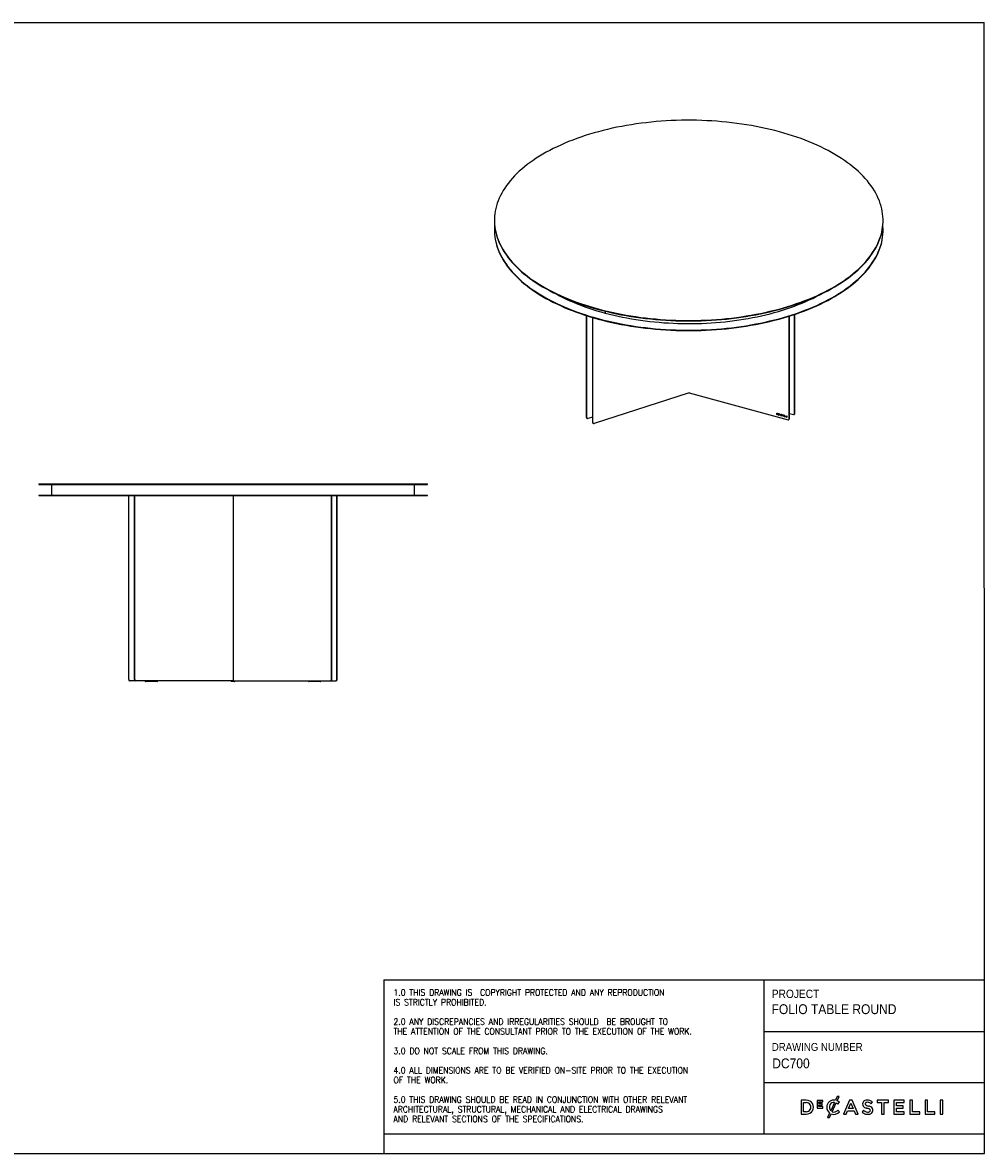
# Model space of a CAD drawing. Header units: millimetres. Extents: x 8676 to 14826, y 1585 to 5890.
# Tile 2 of 2: x 11163 to 14826, y 1585 to 5890. Entities that reach past the tile are written whole.
import ezdxf

# ---------------------------------------------------------------- set-up
doc = ezdxf.new("R2010")
doc.units = ezdxf.units.MM
doc.header["$LTSCALE"] = 20
doc.linetypes.add('SLD-Solido', pattern=[0])
for name, color, linetype in [('NOTE', 3, 'SLD-Solido'), ('QUOTE', 1, 'SLD-Solido'), ('SCHIZZI', 9, 'Continuous')]:
    doc.layers.add(name, color=color, linetype=linetype)
doc.styles.add('SLDTEXTSTYLE0', font='GOTHIC.TTF', dxfattribs={"width": 0.913})
doc.styles.add('SLDTEXTSTYLE1', font='romans__.ttf', dxfattribs={"width": 0.893})

msp = doc.modelspace()

# ---------------------------------------------------------------- linework, layer by layer
for p, q in [((12959.57, 5136.81), (12959.57, 5135.1)), ((14439.57, 5135.1), (14439.57, 5136.81)), ((12959.57, 5099.95), (12959.57, 5098.24)), ((14439.57, 5098.24), (14439.57, 5099.95)), ((13381.28, 4791.03), (13381.28, 4783.77)), ((14102.7, 4400.6), (14102.7, 4778.63)), ((14103.63, 4401.51), (14103.63, 4778.94)), ((13310.11, 4385.69), (13310.11, 4774.16)), ((13311.17, 4384.82), (13311.17, 4773.83)), ((13333.84, 4367.22), (13333.84, 4766.91)), ((13334.91, 4366.35), (13334.91, 4766.6)), ((14082.63, 4381.01), (14082.63, 4772.15)), ((14083.56, 4381.92), (14083.56, 4772.44)), ((13700.55, 4480.56), (13339.14, 4363.44)), ((13700.55, 4480.56), (14078.21, 4377.93)), ((14035.52, 4401.87), (14034.06, 4402.26)), ((14034.06, 4402.26), (14034.06, 4398.49)), ((14034.2, 4398.63), (14034.06, 4398.49)), ((14034.06, 4398.49), (14035.52, 4398.1)), ((14034.2, 4402.22), (14034.2, 4398.63)), ((14034.2, 4398.63), (14035.66, 4398.24)), ((14034.92, 4401.57), (14034.78, 4401.43)), ((14034.78, 4401.43), (14034.78, 4398.93)), ((14035.52, 4401.23), (14034.78, 4401.43)), ((14034.78, 4398.93), (14035.52, 4398.73)), ((14035.66, 4401.37), (14034.92, 4401.57)), ((14036.56, 4398.89), (14036.73, 4399.06)), ((14036.84, 4399.61), (14036.84, 4399.63)), ((14036.98, 4399.75), (14036.98, 4399.76)), ((14037.58, 4399.42), (14037.58, 4399.43)), ((14040.16, 4400.58), (14038.53, 4401.02)), ((14038.53, 4401.02), (14038.53, 4398.93)), ((14038.67, 4399.07), (14038.53, 4398.93)), ((14038.53, 4398.93), (14040.17, 4398.49)), ((14038.67, 4400.98), (14038.67, 4399.07)), ((14038.67, 4399.07), (14040.17, 4398.66)), ((14039.14, 4400.62), (14039, 4400.49)), ((14039, 4400.06), (14039, 4400.49)), ((14039, 4400.49), (14040.16, 4400.17)), ((14040.02, 4399.78), (14039, 4400.06)), ((14039.14, 4399.79), (14039, 4399.65)), ((14039, 4399.65), (14040.02, 4399.38)), ((14039, 4399.21), (14039, 4399.65)), ((14040.17, 4398.89), (14039, 4399.21)), ((14039.14, 4400.62), (14040.16, 4400.35)), ((14039.14, 4399.79), (14040.02, 4399.55)), ((14040.02, 4399.38), (14040.02, 4399.78)), ((14040.16, 4400.17), (14040.16, 4400.58)), ((14040.17, 4398.49), (14040.17, 4398.89)), ((14041.26, 4398.42), (14041.26, 4398.41)), ((14041.4, 4398.56), (14041.4, 4398.55)), ((14042.08, 4396.6), (14041.5, 4395.52)), ((14041.64, 4395.66), (14041.5, 4395.52)), ((14041.5, 4395.52), (14042.04, 4395.37)), ((14042.22, 4396.74), (14041.64, 4395.66)), ((14041.64, 4395.66), (14042.12, 4395.53)), ((14042.01, 4398.23), (14042.01, 4398.22)), ((14042.04, 4395.37), (14042.51, 4396.26)), ((14042.22, 4396.74), (14042.08, 4396.6)), ((14042.45, 4399.15), (14042.27, 4398.98)), ((14042.38, 4397.17), (14043.44, 4399.13)), ((14042.52, 4397.3), (14042.38, 4397.17)), ((14042.65, 4396.4), (14042.51, 4396.26)), ((14042.52, 4397.3), (14043.58, 4399.26)), ((14042.8, 4396.78), (14043.91, 4398.85)), ((14043.58, 4399.26), (14043.44, 4399.13)), ((14044.19, 4400.53), (14043.73, 4399.66)), ((14043.87, 4399.8), (14043.73, 4399.66)), ((14044.25, 4400.51), (14043.87, 4399.8)), ((14044.05, 4398.99), (14043.91, 4398.85)), ((14044.73, 4400.38), (14044.19, 4400.53)), ((14044.2, 4399.39), (14044.73, 4400.38)), ((14044.32, 4398.44), (14044.34, 4398.42)), ((14044.34, 4398.42), (14044.8, 4398.81)), ((14044.48, 4398.56), (14044.34, 4398.42)), ((14044.36, 4396.76), (14044.35, 4396.76)), ((14044.82, 4396.19), (14044.36, 4396.76)), ((14044.46, 4398.58), (14044.48, 4398.56)), ((14044.48, 4398.56), (14044.79, 4398.82)), ((14044.8, 4398.81), (14044.78, 4398.83)), ((14044.81, 4396.18), (14044.82, 4396.19)), ((14047.68, 4398.59), (14045.97, 4395.26)), ((14046.11, 4395.4), (14045.97, 4395.26)), ((14045.97, 4395.26), (14046.71, 4395.06)), ((14047.74, 4398.57), (14046.11, 4395.4)), ((14046.11, 4395.4), (14046.78, 4395.21)), ((14046.71, 4395.06), (14047.1, 4395.85)), ((14047.24, 4395.99), (14047.1, 4395.85)), ((14047.1, 4395.85), (14048.9, 4395.36)), ((14047.24, 4395.99), (14049.04, 4395.5)), ((14048, 4397.65), (14047.37, 4396.4)), ((14047.37, 4396.4), (14048.63, 4396.05)), ((14048.33, 4398.41), (14047.68, 4398.59)), ((14048.14, 4397.79), (14048, 4397.65)), ((14048.63, 4396.05), (14048, 4397.65)), ((14048.77, 4396.19), (14048.14, 4397.79)), ((14048.34, 4398.4), (14048.33, 4398.41)), ((14050.04, 4394.15), (14048.34, 4398.4)), ((14048.77, 4396.19), (14048.63, 4396.05)), ((14049.04, 4395.5), (14048.9, 4395.36)), ((14048.9, 4395.36), (14049.29, 4394.36)), ((14049.04, 4395.5), (14049.43, 4394.49)), ((14049.43, 4394.49), (14049.29, 4394.36)), ((14049.29, 4394.36), (14050.04, 4394.15)), ((14049.43, 4394.49), (14049.97, 4394.35)), ((14051.58, 4394.79), (14051.15, 4394.41)), ((14051.15, 4394.41), (14051.17, 4394.39)), ((14051.3, 4394.54), (14051.31, 4394.53)), ((14051.32, 4396.53), (14051.32, 4396.52)), ((14051.46, 4396.66), (14051.46, 4396.65)), ((14051.6, 4394.77), (14051.58, 4394.79)), ((14052.03, 4396.38), (14052.03, 4396.39)), ((14052.27, 4396.75), (14052.09, 4396.58)), ((14053.37, 4394), (14053.54, 4394.18)), ((14053.47, 4394.25), (14053.47, 4394.24)), ((14053.61, 4394.38), (14053.61, 4394.37)), ((14053.67, 4395.99), (14053.69, 4395.97)), ((14053.69, 4395.97), (14054.07, 4396.39)), ((14053.81, 4396.13), (14053.82, 4396.12)), ((14054.07, 4396.39), (14054.06, 4396.41)), ((14054.18, 4394.11), (14054.18, 4394.12)), ((14058.57, 4395.6), (14055.41, 4396.46)), ((14055.41, 4396.46), (14055.41, 4395.82)), ((14055.55, 4395.95), (14055.41, 4395.82)), ((14055.41, 4395.82), (14056.63, 4395.49)), ((14055.55, 4396.42), (14055.55, 4395.95)), ((14055.55, 4395.95), (14056.77, 4395.62)), ((14056.77, 4395.62), (14056.63, 4395.49)), ((14056.63, 4395.49), (14056.63, 4392.36)), ((14056.77, 4392.5), (14056.63, 4392.36)), ((14056.63, 4392.36), (14057.35, 4392.17)), ((14056.77, 4395.62), (14056.77, 4392.5)), ((14056.77, 4392.5), (14057.35, 4392.34)), ((14057.49, 4395.43), (14057.35, 4395.29)), ((14057.35, 4392.17), (14057.35, 4395.29)), ((14057.35, 4395.29), (14058.57, 4394.96)), ((14057.49, 4395.43), (14058.57, 4395.13)), ((14058.57, 4394.96), (14058.57, 4395.6)), ((14062.96, 4394.41), (14060.07, 4395.2)), ((14060.07, 4395.2), (14060.07, 4391.43)), ((14060.21, 4391.56), (14060.07, 4391.43)), ((14060.07, 4391.43), (14062.99, 4390.63)), ((14060.21, 4395.16), (14060.21, 4391.56)), ((14060.21, 4391.56), (14062.99, 4390.81)), ((14060.92, 4394.51), (14060.78, 4394.38)), ((14060.78, 4393.44), (14060.78, 4394.38)), ((14060.78, 4394.38), (14062.96, 4393.79)), ((14062.71, 4392.92), (14060.78, 4393.44)), ((14060.92, 4392.96), (14060.78, 4392.82)), ((14060.78, 4392.82), (14062.71, 4392.3)), ((14060.78, 4391.86), (14060.78, 4392.82)), ((14062.99, 4391.26), (14060.78, 4391.86)), ((14060.92, 4394.51), (14062.96, 4393.96)), ((14060.92, 4392.96), (14062.71, 4392.47)), ((14062.71, 4392.3), (14062.71, 4392.92)), ((14062.96, 4393.79), (14062.96, 4394.41)), ((14062.99, 4390.63), (14062.99, 4391.26)), ((14065.29, 4393.78), (14064.58, 4393.97)), ((14064.58, 4393.97), (14064.58, 4390.2)), ((14064.72, 4393.93), (14064.72, 4390.34)), ((14065.29, 4390.64), (14065.29, 4393.78)), ((14069.52, 4392.63), (14068.81, 4392.82)), ((14068.81, 4392.82), (14068.81, 4389.05)), ((14068.95, 4392.78), (14068.95, 4389.19)), ((14069.52, 4389.49), (14069.52, 4392.63)), ((14073.07, 4391.66), (14073.07, 4387.89)), ((14073.79, 4391.47), (14073.07, 4391.66)), ((14073.21, 4391.62), (14073.21, 4388.03)), ((14073.79, 4387.7), (14073.79, 4391.47)), ((14083.56, 4401.51), (14098.28, 4397.51)), ((14101.77, 4398.22), (14102.7, 4399.13)), ((13311.17, 4383.2), (13312.24, 4382.33)), ((13333.84, 4387.89), (13315.4, 4381.91)), ((13334.91, 4364.72), (13335.97, 4363.85)), ((14064.72, 4390.34), (14064.58, 4390.2)), ((14064.58, 4390.2), (14067.32, 4389.46)), ((14064.72, 4390.34), (14067.32, 4389.63)), ((14067.32, 4390.09), (14065.29, 4390.64)), ((14067.32, 4389.46), (14067.32, 4390.09)), ((14068.95, 4389.19), (14068.81, 4389.05)), ((14068.81, 4389.05), (14071.54, 4388.31)), ((14068.95, 4389.19), (14071.54, 4388.48)), ((14071.54, 4388.94), (14069.52, 4389.49)), ((14071.54, 4388.31), (14071.54, 4388.94)), ((14073.21, 4388.03), (14073.07, 4387.89)), ((14073.07, 4387.89), (14073.79, 4387.7)), ((14073.21, 4388.03), (14073.79, 4387.87)), ((14081.7, 4378.63), (14082.63, 4379.54)), ((11224.13, 4133.77), (11224.13, 4131.77)), ((11224.13, 4133.77), (12704.13, 4133.77)), ((12704.13, 4131.77), (12704.13, 4133.77)), ((11224.13, 4131.77), (12704.13, 4131.77)), ((11224.13, 4090.77), (11224.13, 4088.77)), ((11224.13, 4090.77), (12704.13, 4090.77)), ((11272.63, 4131.27), (11272.63, 4090.77)), ((11272.63, 4131.27), (12655.63, 4131.27)), ((11272.64, 4131.27), (11272.64, 4090.77)), ((12655.63, 4090.77), (12655.63, 4131.27)), ((12704.13, 4088.77), (12704.13, 4090.77)), ((11224.13, 4088.77), (12704.13, 4088.77)), ((11566.64, 3388.77), (11566.64, 4088.77)), ((11567.64, 3388.77), (11567.64, 4088.77)), ((11589, 3388.77), (11589, 4088.77)), ((11590, 3388.77), (11590, 4088.77)), ((11964.13, 4088.77), (11964.13, 3383.77)), ((12339.12, 3388.77), (12339.12, 4088.77)), ((12340.12, 3388.77), (12340.12, 4088.77)), ((12359.76, 3388.77), (12359.76, 4088.77)), ((12360.76, 3388.77), (12360.76, 4088.77)), ((11570.97, 3383.77), (11571.97, 3383.77)), ((11593.33, 3383.77), (11571.97, 3383.77)), ((11593.33, 3383.77), (11594.33, 3383.77)), ((11964.13, 3383.77), (11594.33, 3383.77)), ((11629.55, 3383.77), (11629.55, 3382.57)), ((11639.3, 3381.07), (11631.05, 3381.07)), ((11672.64, 3381.07), (11639.3, 3381.07)), ((11675.39, 3381.07), (11672.64, 3381.07)), ((11676.89, 3382.57), (11676.89, 3383.77)), ((11957.13, 3383.77), (11957.13, 3382.57)), ((11969.63, 3381.07), (11958.63, 3381.07)), ((11964.13, 3383.77), (12334.79, 3383.77)), ((11971.13, 3383.77), (11971.13, 3382.57)), ((12251.36, 3383.77), (12251.36, 3382.57)), ((12255.61, 3381.07), (12252.86, 3381.07)), ((12288.95, 3381.07), (12255.61, 3381.07)), ((12297.2, 3381.07), (12288.95, 3381.07)), ((12298.7, 3382.57), (12298.7, 3383.77)), ((12334.79, 3383.77), (12335.79, 3383.77)), ((12335.79, 3383.77), (12355.43, 3383.77)), ((12355.43, 3383.77), (12356.43, 3383.77))]:
    msp.add_line(p, q)
at = {"flags": 128}
for points in [[(13354.21, 4799.73), (13371.46, 4795.19), (13388.94, 4790.89), (13406.62, 4786.82), (13424.51, 4782.99), (13442.59, 4779.4), (13460.84, 4776.06), (13479.26, 4772.96), (13497.83, 4770.12), (13516.54, 4767.52), (13535.37, 4765.18), (13554.31, 4763.1), (13573.36, 4761.27), (13592.49, 4759.69), (13611.69, 4758.38), (13630.95, 4757.32), (13650.26, 4756.53), (13669.61, 4756), (13688.98, 4755.72), (13708.35, 4755.71), (13727.71, 4755.96), (13747.06, 4756.47), (13766.38, 4757.24), (13785.65, 4758.27), (13804.86, 4759.56), (13823.99, 4761.11), (13843.05, 4762.92), (13862, 4764.98), (13880.84, 4767.3), (13899.56, 4769.87), (13918.14, 4772.69), (13936.57, 4775.76), (13954.84, 4779.08), (13972.94, 4782.64), (13990.84, 4786.45), (14008.55, 4790.5), (14026.05, 4794.78), (14043.32, 4799.3), (14060.36, 4804.05), (14077.14, 4809.03), (14093.68, 4814.23), (14109.94, 4819.66), (14125.91, 4825.3), (14141.6, 4831.15), (14156.98, 4837.22), (14172.05, 4843.49), (14186.8, 4849.96), (14201.21, 4856.62), (14215.28, 4863.48), (14229, 4870.53), (14242.35, 4877.76), (14255.33, 4885.17), (14267.93, 4892.74), (14280.14, 4900.49), (14291.95, 4908.4), (14303.36, 4916.46), (14314.35, 4924.68), (14324.92, 4933.04), (14335.06, 4941.54), (14344.77, 4950.18), (14354.03, 4958.94), (14362.85, 4967.82), (14371.21, 4976.83), (14379.11, 4985.94), (14386.55, 4995.15), (14393.51, 5004.46), (14400, 5013.86), (14406.01, 5023.35), (14411.54, 5032.91), (14416.57, 5042.54), (14421.12, 5052.24), (14425.17, 5062), (14428.72, 5071.81), (14431.78, 5081.66), (14434.33, 5091.55), (14436.38, 5101.47), (14437.92, 5111.42), (14438.96, 5121.38), (14439.49, 5131.36), (14439.51, 5141.33), (14439.03, 5151.31), (14438.04, 5161.27), (14436.54, 5171.22), (14434.54, 5181.15), (14432.04, 5191.04), (14429.03, 5200.9), (14425.52, 5210.71), (14421.52, 5220.47), (14417.02, 5230.18), (14412.03, 5239.82), (14406.55, 5249.39), (14400.58, 5258.88), (14394.14, 5268.29), (14387.22, 5277.61), (14379.83, 5286.83), (14371.97, 5295.95), (14363.65, 5304.96), (14354.88, 5313.86), (14345.65, 5322.63), (14335.99, 5331.28), (14325.89, 5339.79), (14315.35, 5348.17), (14304.4, 5356.4), (14293.03, 5364.48), (14281.26, 5372.4), (14269.09, 5380.16), (14256.52, 5387.76), (14243.58, 5395.18), (14230.26, 5402.42), (14216.58, 5409.49), (14202.54, 5416.37), (14188.16, 5423.05), (14173.44, 5429.54), (14158.4, 5435.83), (14143.05, 5441.91), (14127.39, 5447.79), (14111.44, 5453.45), (14095.2, 5458.89), (14078.7, 5464.12), (14061.93, 5469.12), (14044.92, 5473.89), (14027.67, 5478.43), (14010.19, 5482.73), (13992.51, 5486.8), (13974.62, 5490.63), (13956.54, 5494.22), (13938.29, 5497.56), (13919.87, 5500.66), (13901.3, 5503.5), (13882.59, 5506.1), (13863.76, 5508.44), (13844.82, 5510.52), (13825.77, 5512.36), (13806.64, 5513.93), (13787.44, 5515.24), (13768.18, 5516.3), (13748.87, 5517.09), (13729.52, 5517.63), (13710.16, 5517.9), (13690.78, 5517.91), (13671.42, 5517.66), (13652.07, 5517.15), (13632.75, 5516.38), (13613.49, 5515.35), (13594.28, 5514.06), (13575.14, 5512.51), (13556.09, 5510.71), (13537.13, 5508.64), (13518.29, 5506.33), (13499.57, 5503.76), (13480.99, 5500.93), (13462.56, 5497.86), (13444.29, 5494.54), (13426.19, 5490.98), (13408.29, 5487.17), (13390.58, 5483.12), (13373.08, 5478.84), (13355.81, 5474.32), (13338.77, 5469.57), (13321.99, 5464.59), (13305.46, 5459.39), (13289.2, 5453.97), (13273.22, 5448.32), (13257.53, 5442.47), (13242.15, 5436.41), (13227.08, 5430.14), (13212.33, 5423.67), (13197.92, 5417), (13183.85, 5410.14), (13170.13, 5403.09), (13156.78, 5395.86), (13143.8, 5388.46), (13131.2, 5380.88), (13118.99, 5373.13), (13107.18, 5365.22), (13095.77, 5357.16), (13084.78, 5348.94), (13074.21, 5340.58), (13064.07, 5332.08), (13054.36, 5323.44), (13045.1, 5314.68), (13036.28, 5305.8), (13027.92, 5296.8), (13020.02, 5287.69), (13012.58, 5278.47), (13005.62, 5269.16), (12999.13, 5259.76), (12993.12, 5250.28), (12987.59, 5240.71), (12982.56, 5231.08), (12978.01, 5221.38), (12973.96, 5211.62), (12970.41, 5201.81), (12967.35, 5191.96), (12964.8, 5182.07), (12962.75, 5172.15), (12961.21, 5162.2), (12960.17, 5152.24), (12959.64, 5142.27), (12959.62, 5132.29), (12960.1, 5122.31), (12961.09, 5112.35), (12962.59, 5102.4), (12964.59, 5092.48), (12967.09, 5082.58), (12970.1, 5072.73), (12973.61, 5062.91), (12977.61, 5053.15), (12982.11, 5043.45), (12987.1, 5033.81), (12992.58, 5024.24), (12998.55, 5014.74), (13004.99, 5005.33), (13011.91, 4996.01), (13019.3, 4986.79), (13027.16, 4977.67), (13035.48, 4968.66), (13044.25, 4959.76), (13053.48, 4950.99), (13063.14, 4942.34), (13073.24, 4933.83), (13083.78, 4925.45), (13094.73, 4917.23), (13106.1, 4909.15), (13117.87, 4901.22), (13130.04, 4893.46), (13142.61, 4885.87), (13155.55, 4878.44), (13168.87, 4871.2), (13182.55, 4864.13), (13196.59, 4857.26), (13210.97, 4850.57), (13225.69, 4844.08), (13240.73, 4837.79), (13256.08, 4831.71), (13271.74, 4825.83), (13287.69, 4820.17), (13303.93, 4814.73), (13320.43, 4809.51), (13337.2, 4804.51), (13354.21, 4799.73)], [(12959.57, 5135.1), (12959.62, 5130.57), (12960.1, 5120.6), (12961.09, 5110.63), (12962.59, 5100.69), (12964.59, 5090.76), (12967.09, 5080.87), (12970.1, 5071.01), (12973.61, 5061.2), (12977.61, 5051.44), (12982.11, 5041.73), (12987.1, 5032.09), (12992.58, 5022.52), (12998.55, 5013.03), (13004.99, 5003.62), (13011.91, 4994.3), (13019.3, 4985.08), (13027.16, 4975.96), (13035.48, 4966.95), (13044.25, 4958.05), (13053.48, 4949.28), (13063.14, 4940.63), (13073.24, 4932.12), (13083.78, 4923.74), (13094.73, 4915.51), (13106.1, 4907.43), (13117.87, 4899.51), (13130.04, 4891.75), (13142.61, 4884.15), (13155.55, 4876.73), (13168.87, 4869.48), (13182.55, 4862.42), (13196.59, 4855.54), (13210.97, 4848.86), (13225.69, 4842.37), (13240.73, 4836.08), (13256.08, 4830), (13271.74, 4824.12), (13287.69, 4818.46), (13303.93, 4813.01), (13320.43, 4807.79), (13337.2, 4802.79), (13354.21, 4798.02)], [(13354.21, 4798.02), (13371.46, 4793.48), (13388.94, 4789.17), (13406.62, 4785.1), (13424.51, 4781.27), (13442.59, 4777.69), (13460.84, 4774.34), (13479.26, 4771.25), (13497.83, 4768.4), (13516.54, 4765.81), (13535.37, 4763.47), (13554.31, 4761.38), (13573.36, 4759.55), (13592.49, 4757.98), (13611.69, 4756.67), (13630.95, 4755.61), (13650.26, 4754.82), (13669.61, 4754.28), (13688.98, 4754.01), (13708.35, 4754), (13727.71, 4754.24), (13747.06, 4754.75), (13766.38, 4755.53), (13785.65, 4756.56), (13804.86, 4757.85), (13823.99, 4759.39), (13843.05, 4761.2), (13862, 4763.26), (13880.84, 4765.58), (13899.56, 4768.15), (13918.14, 4770.97), (13936.57, 4774.05), (13954.84, 4777.36), (13972.94, 4780.93), (13990.84, 4784.74), (14008.55, 4788.78), (14026.05, 4793.07), (14043.32, 4797.59), (14060.36, 4802.34), (14077.14, 4807.31), (14093.68, 4812.52), (14109.94, 4817.94), (14125.91, 4823.58), (14141.6, 4829.44), (14156.98, 4835.5), (14172.05, 4841.77), (14186.8, 4848.24), (14201.21, 4854.91), (14215.28, 4861.77), (14229, 4868.82), (14242.35, 4876.04), (14255.33, 4883.45), (14267.93, 4891.03), (14280.14, 4898.78), (14291.95, 4906.69), (14303.36, 4914.75), (14314.35, 4922.97), (14324.92, 4931.33), (14335.06, 4939.83), (14344.77, 4948.46), (14354.03, 4957.23), (14362.85, 4966.11), (14371.21, 4975.11), (14379.11, 4984.22), (14386.55, 4993.43), (14393.51, 5002.74), (14400, 5012.15), (14406.01, 5021.63), (14411.54, 5031.2), (14416.57, 5040.83), (14421.12, 5050.53), (14425.17, 5060.29), (14428.72, 5070.09), (14431.78, 5079.95), (14434.33, 5089.84), (14436.38, 5099.76), (14437.92, 5109.71), (14438.96, 5119.67), (14439.49, 5129.64), (14439.57, 5135.1)], [(12959.57, 5098.24), (12959.62, 5093.72), (12960.1, 5083.74), (12961.09, 5073.78), (12962.59, 5063.83), (12964.59, 5053.9), (12967.09, 5044.01), (12970.1, 5034.15), (12973.61, 5024.34), (12977.61, 5014.58), (12982.11, 5004.87), (12987.1, 4995.23), (12992.58, 4985.66), (12998.55, 4976.17), (13004.99, 4966.76), (13011.91, 4957.44), (13019.3, 4948.22), (13027.16, 4939.1), (13035.48, 4930.09), (13044.25, 4921.19), (13053.48, 4912.42), (13063.14, 4903.77), (13073.24, 4895.26), (13083.78, 4886.88), (13094.73, 4878.65), (13106.1, 4870.57), (13117.87, 4862.65), (13130.04, 4854.89), (13142.61, 4847.29), (13155.55, 4839.87), (13168.87, 4832.62), (13182.55, 4825.56), (13196.59, 4818.68), (13210.97, 4812), (13225.69, 4805.51), (13240.73, 4799.22), (13256.08, 4793.14), (13271.74, 4787.26), (13287.69, 4781.6), (13303.93, 4776.16), (13320.43, 4770.93), (13337.2, 4765.93), (13354.21, 4761.16)], [(12960.35, 5117.52), (12960.17, 5115.38), (12959.64, 5105.41), (12959.62, 5095.43), (12960.1, 5085.46), (12961.09, 5075.49), (12962.59, 5065.54), (12964.59, 5055.62), (12967.09, 5045.72), (12970.1, 5035.87), (12973.61, 5026.06), (12977.61, 5016.29), (12982.11, 5006.59), (12987.1, 4996.95), (12992.58, 4987.38), (12998.55, 4977.88), (13004.99, 4968.47), (13011.91, 4959.16), (13019.3, 4949.93), (13027.16, 4940.81), (13035.48, 4931.8), (13044.25, 4922.91), (13053.48, 4914.13), (13063.14, 4905.48), (13073.24, 4896.97), (13083.78, 4888.6), (13094.73, 4880.37), (13106.1, 4872.29), (13117.87, 4864.36), (13130.04, 4856.6), (13142.61, 4849.01), (13155.55, 4841.58), (13168.87, 4834.34), (13182.55, 4827.28), (13196.59, 4820.4), (13210.97, 4813.71), (13225.69, 4807.22), (13240.73, 4800.93), (13256.08, 4794.85), (13271.74, 4788.98), (13287.69, 4783.32), (13303.93, 4777.87), (13320.43, 4772.65), (13337.2, 4767.65), (13354.21, 4762.88)], [(13354.21, 4762.88), (13371.46, 4758.34), (13388.94, 4754.03), (13406.62, 4749.96), (13424.51, 4746.13), (13442.59, 4742.54), (13460.84, 4739.2), (13479.26, 4736.11), (13497.83, 4733.26), (13516.54, 4730.67), (13535.37, 4728.33), (13554.31, 4726.24), (13573.36, 4724.41), (13592.49, 4722.84), (13611.69, 4721.52), (13630.95, 4720.47), (13650.26, 4719.67), (13669.61, 4719.14), (13688.98, 4718.86), (13708.35, 4718.85), (13727.71, 4719.1), (13747.06, 4719.61), (13766.38, 4720.38), (13785.65, 4721.41), (13804.86, 4722.7), (13823.99, 4724.25), (13843.05, 4726.06), (13862, 4728.12), (13880.84, 4730.44), (13899.56, 4733.01), (13918.14, 4735.83), (13936.57, 4738.9), (13954.84, 4742.22), (13972.94, 4745.79), (13990.84, 4749.59), (14008.55, 4753.64), (14026.05, 4757.92), (14043.32, 4762.44), (14060.36, 4767.19), (14077.14, 4772.17), (14093.68, 4777.37), (14109.94, 4782.8), (14125.91, 4788.44), (14141.6, 4794.29), (14156.98, 4800.36), (14172.05, 4806.63), (14186.8, 4813.1), (14201.21, 4819.77), (14215.28, 4826.63), (14229, 4833.67), (14242.35, 4840.9), (14255.33, 4848.31), (14267.93, 4855.89), (14280.14, 4863.63), (14291.95, 4871.54), (14303.36, 4879.61), (14314.35, 4887.82), (14324.92, 4896.18), (14335.06, 4904.68), (14344.77, 4913.32), (14354.03, 4922.08), (14362.85, 4930.97), (14371.21, 4939.97), (14379.11, 4949.08), (14386.55, 4958.29), (14393.51, 4967.6), (14400, 4977), (14406.01, 4986.49), (14411.54, 4996.05), (14416.57, 5005.69), (14421.12, 5015.38), (14425.17, 5025.14), (14428.72, 5034.95), (14431.78, 5044.8), (14434.33, 5054.69), (14436.38, 5064.62), (14437.92, 5074.56), (14438.96, 5084.52), (14439.49, 5094.5), (14439.51, 5104.48), (14439.03, 5114.45), (14438.78, 5117.52)], [(13354.21, 4761.16), (13371.46, 4756.62), (13388.94, 4752.31), (13406.62, 4748.25), (13424.51, 4744.42), (13442.59, 4740.83), (13460.84, 4737.49), (13479.26, 4734.39), (13497.83, 4731.55), (13516.54, 4728.95), (13535.37, 4726.61), (13554.31, 4724.52), (13573.36, 4722.69), (13592.49, 4721.12), (13611.69, 4719.81), (13630.95, 4718.75), (13650.26, 4717.96), (13669.61, 4717.42), (13688.98, 4717.15), (13708.35, 4717.14), (13727.71, 4717.39), (13747.06, 4717.9), (13766.38, 4718.67), (13785.65, 4719.7), (13804.86, 4720.99), (13823.99, 4722.54), (13843.05, 4724.34), (13862, 4726.41), (13880.84, 4728.72), (13899.56, 4731.29), (13918.14, 4734.12), (13936.57, 4737.19), (13954.84, 4740.51), (13972.94, 4744.07), (13990.84, 4747.88), (14008.55, 4751.92), (14026.05, 4756.21), (14043.32, 4760.73), (14060.36, 4765.48), (14077.14, 4770.46), (14093.68, 4775.66), (14109.94, 4781.08), (14125.91, 4786.72), (14141.6, 4792.58), (14156.98, 4798.64), (14172.05, 4804.91), (14186.8, 4811.38), (14201.21, 4818.05), (14215.28, 4824.91), (14229, 4831.96), (14242.35, 4839.19), (14255.33, 4846.59), (14267.93, 4854.17), (14280.14, 4861.92), (14291.95, 4869.83), (14303.36, 4877.89), (14314.35, 4886.11), (14324.92, 4894.47), (14335.06, 4902.97), (14344.77, 4911.61), (14354.03, 4920.37), (14362.85, 4929.25), (14371.21, 4938.25), (14379.11, 4947.36), (14386.55, 4956.58), (14393.51, 4965.89), (14400, 4975.29), (14406.01, 4984.77), (14411.54, 4994.34), (14416.57, 5003.97), (14421.12, 5013.67), (14425.17, 5023.43), (14428.72, 5033.24), (14431.78, 5043.09), (14434.33, 5052.98), (14436.38, 5062.9), (14437.92, 5072.85), (14438.96, 5082.81), (14439.49, 5092.78), (14439.57, 5098.24)], [(13196.66, 4855.51), (13207.15, 4849.91), (13220.03, 4843.35), (13233.23, 4836.98), (13246.76, 4830.78), (13260.6, 4824.77), (13274.73, 4818.94), (13289.16, 4813.31), (13303.87, 4807.88), (13318.85, 4802.64), (13334.09, 4797.61), (13349.58, 4792.79), (13365.32, 4788.17), (13381.28, 4783.77), (13397.45, 4779.59), (13413.84, 4775.63), (13430.42, 4771.89), (13447.19, 4768.37), (13464.13, 4765.08), (13481.23, 4762.02), (13498.48, 4759.2), (13515.87, 4756.6), (13533.38, 4754.24), (13551.01, 4752.12), (13568.74, 4750.24), (13586.56, 4748.59), (13604.45, 4747.19), (13622.42, 4746.03), (13640.43, 4745.11), (13658.49, 4744.43), (13676.57, 4744), (13694.67, 4743.81), (13712.77, 4743.87), (13730.86, 4744.17), (13748.94, 4744.71), (13766.98, 4745.5), (13784.97, 4746.53), (13802.9, 4747.8), (13820.76, 4749.32), (13838.54, 4751.07), (13856.23, 4753.06), (13873.8, 4755.3), (13891.26, 4757.76), (13908.59, 4760.46), (13925.77, 4763.4), (13942.8, 4766.56), (13959.66, 4769.96), (13976.34, 4773.58), (13992.84, 4777.42), (14009.13, 4781.48), (14025.21, 4785.77), (14041.07, 4790.27), (14056.69, 4794.98), (14072.07, 4799.9), (14087.19, 4805.02), (14102.05, 4810.35), (14116.63, 4815.87), (14130.92, 4821.59), (14144.92, 4827.5), (14158.62, 4833.6), (14172, 4839.88), (14185.06, 4846.34), (14197.78, 4852.97), (14202.47, 4855.51)]]:
    msp.add_lwpolyline(points, dxfattribs=at)
for centre, radius, start, end in [((14099.45, 4400.54), 3.25, 248.8623, 0.92226), ((14100.41, 4401.4), 3.23, 315.35447, 1.91129), ((13313.23, 4385.55), 3.13, 177.36181, 228.82328), ((13314.19, 4384.67), 3.02, 177.11543, 293.77727), ((13336.97, 4367.08), 3.13, 177.36181, 228.82328), ((13337.92, 4366.2), 3.02, 177.11543, 293.77727), ((14079.38, 4380.96), 3.25, 248.8623, 0.92226), ((14080.34, 4381.81), 3.23, 315.35447, 1.91129), ((11571.33, 3388.46), 4.7, 176.18874, 265.59805), ((11572.33, 3388.46), 4.7, 176.18874, 265.59805), ((11593.69, 3388.46), 4.7, 176.18874, 265.59805), ((11594.69, 3388.46), 4.7, 176.18874, 265.59805), ((11631.05, 3382.57), 1.5, 180, 270), ((11675.39, 3382.57), 1.5, 270, 0), ((11958.63, 3382.57), 1.5, 180, 270), ((11969.63, 3382.57), 1.5, 270, 0), ((12252.86, 3382.57), 1.5, 180, 270), ((12297.2, 3382.57), 1.5, 270, 0), ((12334.42, 3388.46), 4.7, 274.40195, 3.81126), ((12335.42, 3388.46), 4.7, 274.40195, 3.81126), ((12355.07, 3388.46), 4.7, 274.40195, 3.81126), ((12356.07, 3388.46), 4.7, 274.40195, 3.81126)]:
    msp.add_arc(centre, radius, start, end)
for points in [[(14037.58, 4399.43), (14037.58, 4400.52), (14036.71, 4401.54), (14035.52, 4401.87)], [(14036.84, 4399.63), (14036.84, 4400.36), (14036.29, 4401.02), (14035.52, 4401.23)], [(14035.52, 4398.73), (14036.29, 4398.52), (14036.84, 4398.89), (14036.84, 4399.61)], [(14035.52, 4398.1), (14036.71, 4397.77), (14037.58, 4398.33), (14037.58, 4399.42)], [(14036.98, 4399.76), (14036.98, 4400.5), (14036.43, 4401.16), (14035.66, 4401.37)], [(14041.26, 4398.41), (14041.26, 4397.74), (14041.58, 4397.08), (14042.08, 4396.6)], [(14041.4, 4398.55), (14041.4, 4397.88), (14041.72, 4397.22), (14042.22, 4396.74)], [(14042.01, 4398.22), (14042.01, 4397.84), (14042.15, 4397.46), (14042.38, 4397.17)], [(14043.91, 4398.85), (14044.05, 4398.74), (14044.18, 4398.6), (14044.32, 4398.44)], [(14044.05, 4398.99), (14044.19, 4398.88), (14044.32, 4398.74), (14044.46, 4398.58)], [(14044.78, 4398.83), (14044.63, 4399.02), (14044.44, 4399.21), (14044.2, 4399.39)], [(14051.32, 4396.52), (14051.32, 4395.82), (14051.77, 4395.46), (14052.61, 4395.03)], [(14051.46, 4396.65), (14051.46, 4395.96), (14051.91, 4395.59), (14052.75, 4395.17)], [(14052.93, 4395.57), (14052.22, 4395.92), (14052.03, 4396.1), (14052.03, 4396.38)], [(14052.61, 4395.03), (14053.34, 4394.67), (14053.47, 4394.49), (14053.47, 4394.25)], [(14052.75, 4395.17), (14053.48, 4394.81), (14053.61, 4394.63), (14053.61, 4394.38)], [(14054.18, 4394.12), (14054.18, 4394.7), (14053.82, 4395.12), (14052.93, 4395.57)]]:
    msp.add_open_spline(points, degree=3)
for points, knots in [([(14035.66, 4398.24), (14035.97, 4398.19), (14036.56, 4398.09), (14037.14, 4398.28), (14037.3, 4398.51), (14037.32, 4398.53)], [0, 0, 0, 0, 0.4944138, 0.9455058, 1, 1, 1, 1]), ([(14036.71, 4399.05), (14036.78, 4399.14), (14036.94, 4399.33), (14036.96, 4399.6), (14036.98, 4399.75)], [0, 0, 0, 0, 0.4531941, 1, 1, 1, 1]), ([(14043.73, 4399.66), (14043.59, 4399.72), (14043.43, 4399.78), (14043.26, 4399.83), (14042.12, 4400.14), (14041.26, 4399.53), (14041.26, 4398.42)], [11, 11, 11, 11, 12, 12, 12, 13, 13, 13, 13]), ([(14041.84, 4399.64), (14041.73, 4399.53), (14041.46, 4399.26), (14041.42, 4398.82), (14041.4, 4398.56)], [0, 0, 0, 0, 0.3950272, 1, 1, 1, 1]), ([(14043.44, 4399.13), (14043.38, 4399.15), (14043.32, 4399.17), (14043.26, 4399.19), (14042.54, 4399.38), (14042.01, 4398.97), (14042.01, 4398.23)], [2, 2, 2, 2, 3, 3, 3, 4, 4, 4, 4]), ([(14043.58, 4399.26), (14043.55, 4399.28), (14043.5, 4399.29), (14043.44, 4399.31), (14043.42, 4399.32), (14043.41, 4399.32), (14043.4, 4399.32), (14043.4, 4399.32), (14043.4, 4399.32), (14043.4, 4399.32), (14043.4, 4399.32), (14043.4, 4399.32), (14043.23, 4399.37), (14042.9, 4399.39), (14042.56, 4399.29), (14042.46, 4399.15), (14042.45, 4399.12)], [0, 0, 0, 0, 0.07891275, 0.11394823, 0.12949547, 0.13636841, 0.13939933, 0.14073431, 0.14132196, 0.14158059, 0.14169439, 0.14174447, 0.14178381, 0.53535824, 0.91294997, 1, 1, 1, 1]), ([(14042.51, 4396.26), (14042.74, 4396.12), (14042.98, 4396.01), (14043.24, 4395.94), (14043.89, 4395.76), (14044.34, 4395.83), (14044.81, 4396.18)], [18, 18, 18, 18, 19, 19, 19, 20, 20, 20, 20]), ([(14042.65, 4396.4), (14042.74, 4396.35), (14042.91, 4396.24), (14043.23, 4396.11), (14043.71, 4395.98), (14044.3, 4395.95), (14044.64, 4396.15), (14044.79, 4396.24)], [0, 0, 0, 0, 0.11676786, 0.23696758, 0.41947446, 0.74471271, 1, 1, 1, 1]), ([(14044.35, 4396.76), (14044.02, 4396.55), (14043.73, 4396.44), (14043.26, 4396.57), (14043.09, 4396.62), (14042.94, 4396.69), (14042.8, 4396.78)], [0, 0, 0, 0, 1, 1, 1, 2, 2, 2, 2]), ([(14051.17, 4394.39), (14051.62, 4393.88), (14052.18, 4393.52), (14052.79, 4393.35), (14053.63, 4393.12), (14054.18, 4393.42), (14054.18, 4394.11)], [18, 18, 18, 18, 19, 19, 19, 20, 20, 20, 20]), ([(14051.31, 4394.53), (14051.49, 4394.35), (14051.84, 4393.99), (14052.5, 4393.61), (14053.25, 4393.35), (14053.71, 4393.47), (14053.94, 4393.52)], [0, 0, 0, 0, 0.2350897, 0.4657432, 0.7286753, 1, 1, 1, 1]), ([(14054.06, 4396.41), (14053.65, 4396.84), (14053.19, 4397.12), (14052.65, 4397.26), (14051.86, 4397.48), (14051.32, 4397.17), (14051.32, 4396.53)], [7, 7, 7, 7, 8, 8, 8, 9, 9, 9, 9]), ([(14051.69, 4397.22), (14051.64, 4397.18), (14051.48, 4397.05), (14051.47, 4396.82), (14051.46, 4396.66)], [0, 0, 0, 0, 0.330348, 1, 1, 1, 1]), ([(14053.47, 4394.24), (14053.47, 4393.96), (14053.2, 4393.86), (14052.8, 4393.97), (14052.37, 4394.09), (14052, 4394.33), (14051.6, 4394.77)], [13, 13, 13, 13, 14, 14, 14, 15, 15, 15, 15]), ([(14052.03, 4396.39), (14052.03, 4396.64), (14052.27, 4396.75), (14052.64, 4396.65), (14052.98, 4396.56), (14053.32, 4396.34), (14053.67, 4395.99)], [2, 2, 2, 2, 3, 3, 3, 4, 4, 4, 4]), ([(14052.26, 4396.72), (14052.28, 4396.75), (14052.35, 4396.81), (14052.54, 4396.83), (14052.87, 4396.78), (14053.33, 4396.56), (14053.64, 4396.28), (14053.81, 4396.13)], [0, 0, 0, 0, 0.0720214, 0.1960288, 0.3427936, 0.6487554, 1, 1, 1, 1]), ([(14053.61, 4394.37), (14053.6, 4394.31), (14053.59, 4394.22), (14053.53, 4394.18), (14053.52, 4394.17)], [0, 0, 0, 0, 0.7555904, 1, 1, 1, 1])]:
    msp.add_open_spline(points, degree=3, knots=knots)
at = {"layer": 'QUOTE', "color": 7, "true_color": 0xffffff}
msp.add_line((8675.52, 5889.61), (14825.23, 5889.61), dxfattribs=at)
at = {"layer": 'SCHIZZI', "color": 7, "true_color": 0xffffff}
for p, q in [((14825.52, 1584.61), (14825.23, 5889.61)), ((12538.86, 2244.98), (12538.86, 1659.61)), ((12538.86, 2244.98), (14825.47, 2244.98)), ((13985.13, 2244.98), (13985.13, 1659.61)), ((13985.13, 2048.77), (14825.48, 2048.77)), ((13985.13, 1854.29), (14825.5, 1854.29)), ((14147.07, 1786.93), (14127.3, 1786.93)), ((14127.3, 1786.93), (14127.3, 1734.09)), ((14137.02, 1742.98), (14137.02, 1778.03)), ((14137.02, 1778.03), (14147.07, 1778.03)), ((14210.15, 1786.56), (14188.03, 1786.56)), ((14188.03, 1786.56), (14188.03, 1757.25)), ((14194.44, 1774.88), (14194.44, 1780.83)), ((14194.44, 1780.83), (14210.15, 1780.83)), ((14208.26, 1774.88), (14194.44, 1774.88)), ((14194.44, 1769.14), (14208.26, 1769.14)), ((14194.44, 1762.99), (14194.44, 1769.14)), ((14208.26, 1769.14), (14208.26, 1774.88)), ((14210.15, 1780.83), (14210.15, 1786.56)), ((14254.74, 1778.67), (14240.39, 1747.17)), ((14245.99, 1743.37), (14261.11, 1776.58)), ((14265.01, 1800.97), (14258.65, 1787)), ((14272.33, 1800.97), (14265.01, 1800.97)), ((14265.06, 1784.99), (14272.33, 1800.97)), ((14266.93, 1772.24), (14273.18, 1779.44)), ((14273.18, 1779.44), (14273, 1779.61)), ((14312.41, 1787.3), (14289.17, 1734.09)), ((14308.12, 1755.39), (14316.69, 1775.39)), ((14321.27, 1787.3), (14312.41, 1787.3)), ((14316.69, 1775.39), (14325.34, 1755.39)), ((14321.34, 1787.14), (14321.27, 1787.3)), ((14344.52, 1734.09), (14321.34, 1787.14)), ((14393.73, 1773.67), (14398.97, 1781.04)), ((14460.39, 1786.93), (14417.41, 1786.93)), ((14417.41, 1786.93), (14417.41, 1777.89)), ((14417.41, 1777.89), (14434.01, 1777.89)), ((14434.01, 1777.89), (14434.01, 1734.09)), ((14443.8, 1734.09), (14443.8, 1777.89)), ((14443.8, 1777.89), (14460.39, 1777.89)), ((14460.39, 1777.89), (14460.39, 1786.93)), ((14520.11, 1786.93), (14480.79, 1786.93)), ((14480.79, 1786.93), (14480.79, 1734.09)), ((14490.51, 1765.11), (14490.51, 1778.18)), ((14490.51, 1778.18), (14520.11, 1778.18)), ((14516.74, 1765.11), (14490.51, 1765.11)), ((14516.74, 1756.36), (14516.74, 1765.11)), ((14520.11, 1778.18), (14520.11, 1786.93)), ((14551.8, 1786.93), (14542.08, 1786.93)), ((14542.08, 1786.93), (14542.08, 1734.09)), ((14551.8, 1742.98), (14551.8, 1786.93)), ((14609.27, 1786.93), (14599.55, 1786.93)), ((14599.55, 1786.93), (14599.55, 1734.09)), ((14609.27, 1742.98), (14609.27, 1786.93)), ((14657.55, 1786.93), (14657.55, 1734.09)), ((14667.26, 1786.93), (14657.55, 1786.93)), ((14667.26, 1734.09), (14667.26, 1786.93)), ((14127.3, 1734.09), (14147.07, 1734.09)), ((14147.07, 1742.98), (14137.02, 1742.98)), ((14188.03, 1757.25), (14210.35, 1757.25)), ((14210.35, 1762.99), (14194.44, 1762.99)), ((14210.35, 1757.25), (14210.35, 1762.99)), ((14225.1, 1760.25), (14225.1, 1760.36)), ((14236.23, 1738.06), (14228.32, 1720.69)), ((14235.67, 1720.69), (14242.16, 1734.93)), ((14273.56, 1742.73), (14267.3, 1749.06)), ((14273.38, 1742.54), (14273.56, 1742.73)), ((14289.17, 1734.09), (14299.15, 1734.09)), ((14299.15, 1734.09), (14304.53, 1746.72)), ((14304.53, 1746.72), (14328.93, 1746.72)), ((14325.34, 1755.39), (14308.12, 1755.39)), ((14328.93, 1746.72), (14334.23, 1734.09)), ((14334.23, 1734.09), (14344.52, 1734.09)), ((14365.6, 1748.8), (14359.74, 1741.83)), ((14434.01, 1734.09), (14443.8, 1734.09)), ((14480.79, 1734.09), (14520.48, 1734.09)), ((14490.51, 1756.36), (14516.74, 1756.36)), ((14490.51, 1742.83), (14490.51, 1756.36)), ((14520.48, 1742.83), (14490.51, 1742.83)), ((14520.48, 1734.09), (14520.48, 1742.83)), ((14542.08, 1734.09), (14579.3, 1734.09)), ((14579.3, 1742.98), (14551.8, 1742.98)), ((14579.3, 1734.09), (14579.3, 1742.98)), ((14599.55, 1734.09), (14636.78, 1734.09)), ((14636.78, 1742.98), (14609.27, 1742.98)), ((14636.78, 1734.09), (14636.78, 1742.98)), ((14657.55, 1734.09), (14667.26, 1734.09)), ((14228.32, 1720.69), (14235.67, 1720.69)), ((12538.86, 1659.61), (12538.86, 1584.61)), ((12538.86, 1659.61), (14825.51, 1659.61)), ((8675.52, 1584.61), (14825.52, 1584.61))]:
    msp.add_line(p, q, dxfattribs=at)
for centre, radius, start, end in [((14148.5, 1760.51), 26.46, 266.90157, 93.09843), ((14147.45, 1760.51), 17.53, 268.76628, 91.23372), ((14252.21, 1760.68), 27.11, 76.24523, 180.89091), ((14255.52, 1760.67), 20.28, 153.58432, 221.73663), ((14252.17, 1762.33), 16.54, 81.04863, 153.58432), ((14247.76, 1752.57), 27.47, 45.72598, 60.90731), ((14253.28, 1759.04), 28.5, 45.71394, 65.58709), ((14378.76, 1771.89), 17.03, 162.43966, 192.31941), ((14373.21, 1770.37), 11.3, 190.78984, 232.66765), ((14376.44, 1772.14), 14.76, 114.63446, 160.64301), ((14379.61, 1765.24), 22.34, 89.50788, 114.63446), ((14377.2, 1772.96), 5.87, 146.85935, 193.31029), ((14376.27, 1772.73), 4.9, 193.31029, 230.56735), ((14378.26, 1771.21), 7.76, 98.98092, 140.32353), ((14380.81, 1778.91), 12.57, 232.44778, 252.59774), ((14379.77, 1761.65), 17.44, 77.54474, 98.98092), ((14396.77, 1822.78), 59.24, 250.55867, 257.31246), ((14380.02, 1755.97), 31.62, 72.44471, 90.39732), ((14377.45, 1753.38), 26.02, 51.25781, 76.47292), ((14378.73, 1754.75), 33.18, 52.42183, 70.96437), ((14252.8, 1760.25), 27.69, 180, 233.25786), ((14252.21, 1761.56), 28.46, 249.30365, 318.58458), ((14252.51, 1759.74), 17.62, 248.28377, 285.8766), ((14250.58, 1764.59), 22.81, 287.21436, 317.11848), ((14381.47, 1765.69), 32.28, 227.67997, 255.77334), ((14383.14, 1766.95), 25.24, 225.98856, 252.68232), ((14379.08, 1778.06), 20.97, 232.66765, 251.27083), ((14388.73, 1802.5), 47.24, 249.70068, 255.51463), ((14381.83, 1767.12), 33.74, 255.77334, 272.44794), ((14381.93, 1763.07), 21.17, 252.68232, 275.6739), ((14370.65, 1732.52), 25.05, 73.32325, 75.51463), ((14385.8, 1786.23), 30.77, 254.99999, 258.29329), ((14370.69, 1713.3), 43.71, 70.27129, 78.29329), ((14382.7, 1755.62), 22.22, 271.47111, 299.92604), ((14375.66, 1726.56), 39.28, 64.63254, 78.09895), ((14383.22, 1751.83), 9.86, 274.6813, 307.58878), ((14380.34, 1739.38), 15.91, 58.43436, 71.28416), ((14386.02, 1748.39), 5.26, 27.46177, 59.71525), ((14385.87, 1748.1), 5.29, 309.48388, 346.59381), ((14384.84, 1748.34), 6.35, 346.59381, 22.92671), ((14387.14, 1748.9), 14.2, 28.77124, 67.85987), ((14386.96, 1748.22), 13.69, 299.92604, 337.37946), ((14383.49, 1749.33), 17.31, 338.409, 21.69569)]:
    msp.add_arc(centre, radius, start, end, dxfattribs=at)

# ---------------------------------------------------------------- texts
at = {"layer": 'NOTE', "color": 7, "true_color": 0xffffff, "attachment_point": 1}
for s, insert, char_height, style in [('1.0 THIS DRAWING IS  COPYRIGHT PROTECTED AND ANY REPRODUCTION', (12575.03, 2209.07), 24, 'SLDTEXTSTYLE1'), ('PROJECT', (14015.9, 2207.85), 31.75, 'SLDTEXTSTYLE0'), ('IS STRICTLY PROHIBITED.', (12575.03, 2172.03), 24, 'SLDTEXTSTYLE1'), ('FOLIO TABLE ROUND', (14014.91, 2152.32), 37.5, 'SLDTEXTSTYLE0'), ('2.0 ANY DISCREPANCIES AND IRREGULARITIES SHOULD  BE BROUGHT TO ', (12575.03, 2097.95), 24, 'SLDTEXTSTYLE1'), ('THE ATTENTION OF THE CONSULTANT PRIOR TO THE EXECUTION OF THE WORK.', (12575.03, 2060.91), 24, 'SLDTEXTSTYLE1'), ('3.0 DO NOT SCALE FROM THIS DRAWING.', (12575.03, 1986.82), 24, 'SLDTEXTSTYLE1'), ('DRAWING NUMBER', (14015.9, 2004.92), 30, 'SLDTEXTSTYLE0'), (' DC700', (14004.95, 1946.11), 37.5, 'SLDTEXTSTYLE0'), ('4.0 ALL DIMENSIONS ARE TO BE VERIFIED ON-SITE PRIOR TO THE EXECUTION ', (12575.03, 1912.74), 24, 'SLDTEXTSTYLE1'), ('OF THE WORK.', (12575.03, 1875.7), 24, 'SLDTEXTSTYLE1'), ('5.0 THIS DRAWING SHOULD BE READ IN CONJUNCTION WITH OTHER RELEVANT ', (12575.03, 1801.61), 24, 'SLDTEXTSTYLE1'), ('ARCHITECTURAL, STRUCTURAL, MECHANICAL AND ELECTRICAL DRAWINGS ', (12575.03, 1764.57), 24, 'SLDTEXTSTYLE1'), ('AND RELEVANT SECTIONS OF THE SPECIFICATIONS.', (12575.03, 1727.53), 24, 'SLDTEXTSTYLE1')]:
    msp.add_mtext(s, dxfattribs=dict(at, insert=insert, char_height=char_height, style=style))

doc.saveas('drawing.dxf')
